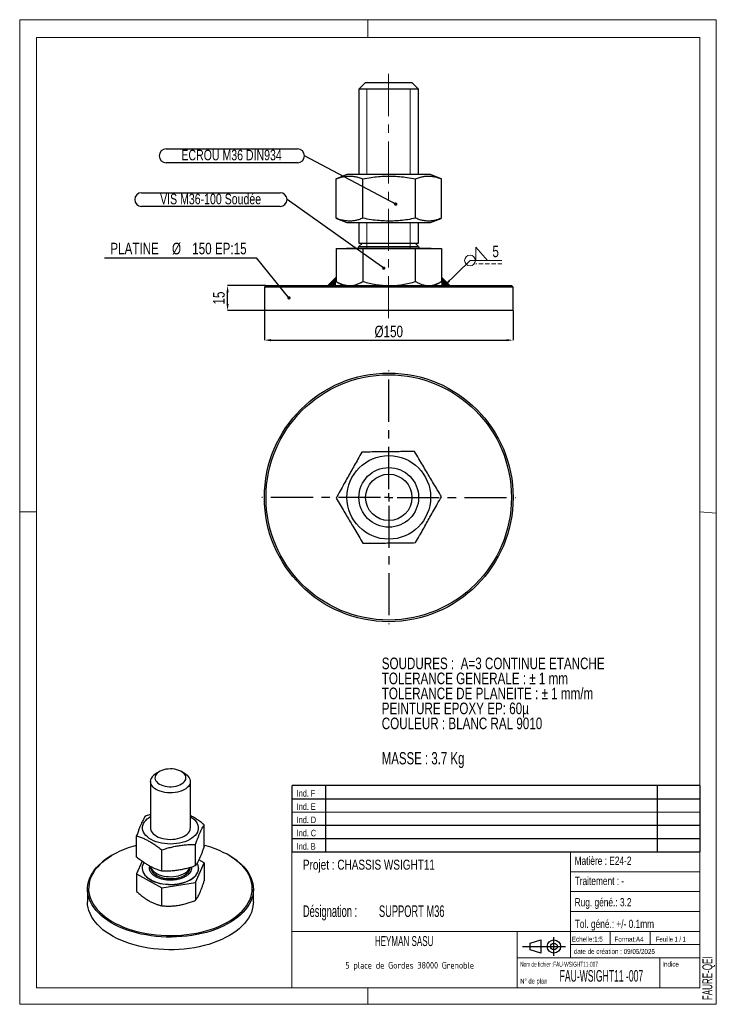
# Model space of a CAD drawing. Header units: millimetres. Extents: x 0 to 210, y 0 to 297.
import ezdxf

# ---------------------------------------------------------------- set-up
doc = ezdxf.new("R2010")
doc.units = ezdxf.units.MM
doc.header["$PDSIZE"] = -1
doc.linetypes.add('CENTERX2', pattern=[20.32, 12.7, -2.54, 2.54, -2.54])
doc.linetypes.add('HIDDEN', pattern=[1.905, 1.27, -0.635])
for name, color, linetype in [('COTES', 1, 'Continuous'), ('NOTES', 6, 'Continuous'), ('TRAIT-FINS', 9, 'Continuous'), ('TRAIT-MIXTES', 3, 'CENTERX2')]:
    doc.layers.add(name, color=color, linetype=linetype)
doc.layers.add('TRAIT-FORT', color=4, linetype='Continuous', lineweight=25)
doc.styles.add('SLDTEXTSTYLE0', font='TXT', dxfattribs={"width": 0.75})
doc.styles.add('SLDTEXTSTYLE1', font='TXT', dxfattribs={"width": 0.696429})
doc.styles.add('SLDTEXTSTYLE2', font='TXT', dxfattribs={"width": 0.605})
doc.styles.add('SLDTEXTSTYLE3', font='TXT', dxfattribs={"width": 0.692308})
doc.styles.add('SLDTEXTSTYLE4', font='TXT', dxfattribs={"width": 0.7})
doc.styles.add('SLDTEXTSTYLE5', font='TXT', dxfattribs={"width": 0.568363})
doc.styles.add('SLDTEXTSTYLE6', font='TXT', dxfattribs={"width": 0.55346})
doc.styles.add('SLDTEXTSTYLE7', font='TXT', dxfattribs={"width": 0.598219})
doc.styles.add('SLDTEXTSTYLE8', font='ISOCP3', dxfattribs={"width": 0.96})
doc.dimstyles.new('SLDDIMSTYLE0', dxfattribs={"dimtxt": 3.5, "dimasz": 2, "dimexe": 0, "dimexo": 0.0625, "dimgap": 0.875, "dimtad": 1, "dimlfac": 2, "dimrnd": 1e-09, "dimzin": 12, "dimdsep": 46, "dimtxsty": 'SLDTEXTSTYLE0', "dimsah": 1, "dimcen": 0.09, "dimadec": 0, "dimazin": 3, "dimtfac": 1, "dimtmove": 0, "dimatfit": 0, "dimfxl": 1, "dimfrac": 2, "dimtolj": 1, "dimtzin": 12, "dimarcsym": 0})
doc.dimstyles.new('SLDDIMSTYLE1', dxfattribs={"dimtxt": 3.5, "dimasz": 2, "dimexe": 0, "dimexo": 0.0625, "dimgap": 0.875, "dimtad": 1, "dimlfac": 2, "dimrnd": 1e-09, "dimzin": 12, "dimdsep": 46, "dimtxsty": 'SLDTEXTSTYLE0', "dimsah": 1, "dimcen": 0.09, "dimadec": 0, "dimazin": 3, "dimtfac": 1, "dimtofl": 0, "dimtmove": 0, "dimatfit": 3, "dimfxl": 1, "dimfrac": 2, "dimtolj": 1, "dimtzin": 12, "dimarcsym": 0})
doc.dimstyles.new('SLDDIMSTYLE2', dxfattribs={"dimtxt": 0.18, "dimasz": 1, "dimexe": 0, "dimexo": 0.0625, "dimgap": 0, "dimtad": 0, "dimtih": 1, "dimtoh": 1, "dimdec": 0, "dimrnd": 1e-09, "dimzin": 0, "dimdsep": 46, "dimtxsty": 'Standard', "dimblk1": 'DOT', "dimblk2": 'DOT', "dimsah": 1, "dimcen": 0.09, "dimadec": 0, "dimazin": 0, "dimtfac": 1, "dimtdec": 0, "dimtofl": 0, "dimtmove": 0, "dimatfit": 3, "dimldrblk": 'DOT', "dimfxl": 1, "dimfrac": 2, "dimtolj": 1, "dimtzin": 0, "dimarcsym": 0})
doc.dimstyles.new('SLDDIMSTYLE3', dxfattribs={"dimtxt": 0.18, "dimasz": 2, "dimexe": 0, "dimexo": 0.0625, "dimgap": 0, "dimtad": 0, "dimtih": 1, "dimtoh": 1, "dimdec": 0, "dimrnd": 1e-09, "dimzin": 0, "dimdsep": 46, "dimtxsty": 'Standard', "dimsah": 1, "dimcen": 0.09, "dimadec": 0, "dimazin": 0, "dimtfac": 2, "dimtdec": 0, "dimtofl": 0, "dimtmove": 0, "dimatfit": 3, "dimfxl": 1, "dimfrac": 2, "dimtolj": 1, "dimtzin": 0, "dimarcsym": 0})

# ---------------------------------------------------------------- blocks, each defined once
blk = doc.blocks.new('TAB MODIFS')
for p, q in [((123, 20), (0, 20)), ((0, 0), (0, 20)), ((10, 20), (10, 0)), ((110, 20), (110, 0)), ((123, 0), (123, 20)), ((0, 16), (123, 16)), ((0, 8), (123, 8)), ((0, 4), (123, 4)), ((0, 0), (123, 0))]:
    blk.add_line(p, q)
at = {"color": 7, "linetype": 'Continuous', "lineweight": 18}
blk.add_line((0, 12), (123, 12), dxfattribs=at)
at = {"color": 7}
for tag in ['AUTOATTR0', 'AUTOATTR1', 'AUTOATTR2', 'AUTOATTR3', 'AUTOATTR4', 'AUTOATTR5', 'AUTOATTR6', 'AUTOATTR7', 'AUTOATTR8', 'AUTOATTR9']:
    blk.add_attdef(tag, (0, 0), '', height=1, dxfattribs=at)
at = {"layer": 'NOTES', "color": 211, "char_height": 2, "attachment_point": 1, "style": 'SLDTEXTSTYLE0'}
for s, insert in [('Ind. F', (1.36, 18.66)), ('Ind. E', (1.36, 14.66)), ('Ind. D', (1.36, 10.66)), ('Ind. C', (1.36, 6.66)), ('Ind. B', (1.36, 2.66))]:
    blk.add_mtext(s, dxfattribs=dict(at, insert=insert))
blk = doc.blocks.new('Bloc2')
for p, q in [((2.32, 3.8), (5.55, 4.8)), ((2.32, 1.8), (2.32, 3.8)), ((5.55, 4.8), (5.55, 0.8)), ((9.48, 0), (9.48, 5.6)), ((0, 2.8), (12.98, 2.8)), ((5.55, 0.8), (2.32, 1.8))]:
    blk.add_line(p, q)
for radius in [2, 1]:
    blk.add_circle((9.48, 2.8), radius)
blk = doc.blocks.new('SW_NOTE_0')
at = {"layer": 'NOTES', "color": 0, "char_height": 3.5, "attachment_point": 1, "style": 'SLDTEXTSTYLE0'}
for s, insert in [('SOUDURES :  A=3 CONTINUE ETANCHE', (0, 4.51)), ('TOLERANCE GENERALE : ± 1 mm', (0, -0.01)), ('TOLERANCE DE PLANEITE : ± 1 mm/m', (0, -4.54)), ('PEINTURE EPOXY EP: 60µ', (0, -9.07)), ('COULEUR : BLANC RAL 9010', (0, -13.59))]:
    blk.add_mtext(s, dxfattribs=dict(at, insert=insert))
blk = doc.blocks.new('SW_NOTE_1')
at = {"layer": 'NOTES', "color": 0, "char_height": 3.5, "attachment_point": 1, "style": 'SLDTEXTSTYLE7'}
for s, insert in [('Désignation :', (0, 4.51)), ('SUPPORT M36', (22.92, 4.51))]:
    blk.add_mtext(s, dxfattribs=dict(at, insert=insert))
blk = doc.blocks.new('SW_NOTE_2')
at = {"layer": 'NOTES', "color": 0, "insert": (20.94, 2.58), "char_height": 2, "attachment_point": 2, "style": 'SLDTEXTSTYLE8'}
blk.add_mtext('5 place de Gordes 38000 Grenoble', dxfattribs=at)
blk = doc.blocks.new('_D')
at = {"layer": 'COTES', "color": 0, "lineweight": -2, "transparency": 16777216}
for p, q in [((74.18, 216.79), (62.66, 216.79)), ((62.66, 211.29), (62.66, 214.79)), ((73.68, 209.29), (62.66, 209.29))]:
    blk.add_line(p, q, dxfattribs=at)
at = {"layer": 'COTES', "color": 0, "transparency": 16777216}
for points in [[(62.32, 214.79), (62.99, 214.79), (62.66, 216.79)], [(62.32, 211.29), (62.99, 211.29), (62.66, 209.29)]]:
    blk.add_solid(points, dxfattribs=at)
at = {"layer": 'Defpoints', "color": 0, "transparency": 16777216}
for p in [(62.66, 216.79), (74.24, 216.79), (73.74, 209.29)]:
    blk.add_point(p, dxfattribs=at)
at = {"layer": 'COTES', "color": 0, "transparency": 16777216, "insert": (58.28, 213.04), "char_height": 3.5, "attachment_point": 2, "rotation": 90, "style": 'SLDTEXTSTYLE0'}
blk.add_mtext('\\A1;15', dxfattribs=at)
blk = doc.blocks.new('_D_1')
at = {"layer": 'COTES', "color": 0, "lineweight": -2, "transparency": 16777216}
for p, q in [((73.74, 209.23), (73.74, 200.33)), ((148.74, 209.23), (148.74, 200.33)), ((75.74, 200.33), (146.74, 200.33))]:
    blk.add_line(p, q, dxfattribs=at)
at = {"layer": 'COTES', "color": 0, "transparency": 16777216}
for points in [[(75.74, 200.66), (75.74, 200), (73.74, 200.33)], [(146.74, 200.66), (146.74, 200), (148.74, 200.33)]]:
    blk.add_solid(points, dxfattribs=at)
at = {"layer": 'Defpoints', "color": 0, "transparency": 16777216}
for p in [(73.74, 209.29), (148.74, 209.29), (148.74, 200.33)]:
    blk.add_point(p, dxfattribs=at)
at = {"layer": 'COTES', "color": 0, "transparency": 16777216, "insert": (111.24, 204.7), "char_height": 3.5, "attachment_point": 2, "style": 'SLDTEXTSTYLE0'}
blk.add_mtext('\\A1;%%c150', dxfattribs=at)
blk = doc.blocks.new('SW_NOTE_3')
at = {"layer": 'NOTES', "color": 0}
blk.add_line((-45.84, 0), (0, 0), dxfattribs=at)
at = {"layer": 'NOTES', "color": 0, "char_height": 3.5, "attachment_point": 2, "style": 'SLDTEXTSTYLE0'}
for s, insert in [('PLATINE', (-36.73, 4.56)), ('%%c', (-24.09, 4.56)), ('150 EP:15', (-11.16, 4.56))]:
    blk.add_mtext(s, dxfattribs=dict(at, insert=insert))
blk = doc.blocks.new('_Dot')
at = {"color": 0, "linetype": 'ByBlock', "lineweight": -2}
blk.add_line((-0.5, 0), (-1, 0), dxfattribs=at)
at = {"color": 0, "linetype": 'ByBlock', "const_width": 0.5}
blk.add_lwpolyline([(-0.25, 0, 1), (0.25, 0, 1)], format="xyb", close=True, dxfattribs=at)
blk = doc.blocks.new('SW_NOTE_4')
at = {"layer": 'NOTES', "color": 0}
for p, q in [((-41.7, 2.08), (-2.08, 2.08)), ((-2.08, -2.08), (-41.7, -2.08))]:
    blk.add_line(p, q, dxfattribs=at)
for centre, start, end in [((-41.7, 0), 90, 270), ((-2.08, 0), 270, 90)]:
    blk.add_arc(centre, 2.08, start, end, dxfattribs=at)
at = {"layer": 'NOTES', "color": 0, "insert": (-21.99, 1.82), "char_height": 3.175, "attachment_point": 2, "style": 'SLDTEXTSTYLE0'}
blk.add_mtext('ECROU M36 DIN934', dxfattribs=at)
blk = doc.blocks.new('SW_NOTE_5')
at = {"layer": 'NOTES', "color": 0}
for p, q in [((-43.84, 2.08), (-2.08, 2.08)), ((-2.08, -2.08), (-43.84, -2.08))]:
    blk.add_line(p, q, dxfattribs=at)
for centre, start, end in [((-43.84, 0), 90, 270), ((-2.08, 0), 270, 90)]:
    blk.add_arc(centre, 2.08, start, end, dxfattribs=at)
at = {"layer": 'NOTES', "color": 0, "insert": (-23.03, 1.77), "char_height": 3.175, "attachment_point": 2, "style": 'SLDTEXTSTYLE0'}
blk.add_mtext('VIS M36-100 Soudée', dxfattribs=at)
blk = doc.blocks.new('SW_SYMBOL_WELD_FILL')
at = {"color": 0, "linetype": 'Continuous', "lineweight": 18}
for p, q in [((100, 0), (100, 900)), ((100, 900), (900, 0)), ((100, 0), (900, 0))]:
    blk.add_line(p, q, dxfattribs=at)
blk = doc.blocks.new('SW_WELDSYMBOL_0')
at = {"color": 0, "linetype": 'Continuous', "lineweight": 18}
blk.add_line((9.64, 0), (0, 0), dxfattribs=at)
at = {"color": 0, "linetype": 'HIDDEN', "lineweight": 18}
blk.add_line((9.64, -1), (1.8, -1), dxfattribs=at)
at = {"color": 0, "linetype": 'Continuous', "lineweight": 18}
blk.add_circle((0, 0), 1.62, dxfattribs=at)
at = {"color": 0, "linetype": 'Continuous', "lineweight": 18, "xscale": 0.004470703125, "yscale": 0.004470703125, "zscale": 0.004470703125}
blk.add_blockref('SW_SYMBOL_WELD_FILL', (1.27, 0), dxfattribs=at)
at = {"color": 0, "linetype": 'Continuous', "lineweight": 18, "insert": (6.74, 4.51), "char_height": 3.5, "attachment_point": 1, "style": 'SLDTEXTSTYLE0'}
blk.add_mtext('5', dxfattribs=at)
blk = doc.blocks.new('SW_CENTERMARKSYMBOL_0')
at = {"layer": 'TRAIT-MIXTES', "color": 0}
for p, q in [((0, 2.5), (0, 38.25)), ((-2.5, 0), (-38.25, 0)), ((0, 0), (-1.25, 0)), ((0, 0), (0, 1.25)), ((0, 0), (0, -1.25)), ((0, 0), (1.25, 0)), ((2.5, 0), (38.25, 0)), ((0, -2.5), (0, -38.25))]:
    blk.add_line(p, q, dxfattribs=at)

msp = doc.modelspace()

# ---------------------------------------------------------------- hatches: boundary and pattern name
at = {"lineweight": 18}
for points in [[(95.364, 219.2888), (95.364, 218.0169), (95.364, 216.7888), (92.864, 216.7888)], [(127.116, 219.2888), (127.116, 218.0169), (127.116, 216.7888), (129.616, 216.7888)]]:
    msp.add_hatch(color=256, dxfattribs=at).paths.add_polyline_path(points, flags=0)

# ---------------------------------------------------------------- linework, layer by layer
for p, q in [((-0.0171, 297), (209.9829, 297)), ((-0.0171, 297), (-0.0171, 0)), ((104.9829, 297), (104.9829, 291.6268)), ((209.9829, 297), (209.9829, 0)), ((5, 291.6268), (205, 291.6268)), ((5, 291.6268), (5, 148.5091)), ((205, 291.6268), (204.9999, 5.0001)), ((95.364, 219.2888), (92.864, 216.7888)), ((127.116, 219.2888), (129.616, 216.7888)), ((-0.0171, 148.5091), (5, 148.5091)), ((5, 148.5091), (5, 5.0001)), ((205, 148.5184), (209.9829, 148.1054)), ((5, 67.6922), (5, 5.0001)), ((81.9999, 46.0001), (81.9999, 5.0001)), ((204.9999, 46.0001), (81.9999, 46.0001)), ((165.9999, 46.0001), (165.9999, 14.0001)), ((204.9999, 46.0001), (204.9999, 5.0001)), ((165.9999, 40.0001), (204.9999, 40.0001)), ((165.9999, 34.0001), (204.9999, 34.0001)), ((165.9999, 28.0001), (204.9999, 28.0001)), ((81.9999, 22.0001), (204.9999, 22.0001)), ((149.9999, 22.0001), (149.9999, 5.0001)), ((177.9999, 22.0001), (177.9999, 18.0001)), ((189.9999, 22.0001), (189.9999, 18.0001)), ((165.9999, 18.0001), (204.9999, 18.0001)), ((149.9999, 14.0001), (204.9999, 14.0001)), ((192.9999, 14.0001), (192.9999, 5.0001)), ((5, 5.0001), (204.9999, 5.0001)), ((81.9999, 5.0001), (204.9999, 5.0001)), ((104.9829, 0), (104.9829, 5.0001)), ((-0.0171, 0), (209.9829, 0))]:
    msp.add_line(p, q, dxfattribs=at)
at = {"layer": 'TRAIT-FINS', "lineweight": 18}
for p, q in [((102.24, 276.0388), (117.7221, 276.0388)), ((104.6165, 276.0388), (104.6165, 250.5012)), ((117.7221, 276.0388), (117.7221, 250.5012)), ((104.6165, 235.7888), (104.6165, 227.8992)), ((117.7221, 235.7888), (117.7221, 227.8888))]:
    msp.add_line(p, q, dxfattribs=at)
at = {"layer": 'TRAIT-FORT', "lineweight": 25}
for p, q in [((104.24, 278.0388), (102.24, 276.0388)), ((104.24, 278.0388), (105.2206, 278.0388)), ((105.2206, 278.0388), (118.24, 278.0388)), ((120.24, 276.0388), (118.24, 278.0388)), ((102.24, 276.0388), (102.24, 250.2888)), ((103.5008, 276.0388), (102.24, 276.0388)), ((120.24, 276.0388), (103.5008, 276.0388)), ((120.24, 250.2888), (120.24, 276.0388)), ((98.6255, 250.2888), (95.4719, 249.0147)), ((105.0654, 250.2888), (98.6255, 250.2888)), ((123.8545, 250.2888), (105.0654, 250.2888)), ((127.0081, 249.0147), (123.8545, 250.2888)), ((95.4797, 249.0122), (95.364, 248.9706)), ((95.364, 237.107), (95.364, 248.9706)), ((103.4684, 237.107), (103.4684, 248.9706)), ((119.3444, 237.107), (119.3444, 248.9706)), ((127.116, 237.107), (127.116, 248.9706)), ((95.364, 237.107), (95.4797, 237.0652)), ((95.4719, 237.063), (98.6255, 235.7888)), ((98.6255, 235.7888), (105.0654, 235.7888)), ((102.24, 235.7888), (102.24, 229.6213)), ((105.0654, 235.7888), (123.8545, 235.7888)), ((120.24, 229.6213), (120.24, 235.7888)), ((123.8545, 235.7888), (127.0081, 237.063)), ((103.3225, 229.6213), (102.24, 228.5388)), ((102.24, 229.6213), (120.24, 229.6213)), ((120.24, 228.5388), (119.1575, 229.6213)), ((95.364, 227.9388), (95.364, 218.0169)), ((95.364, 227.9388), (103.4684, 227.9388)), ((98.4625, 228.0388), (98.4625, 227.9388)), ((98.4625, 228.0388), (124.0175, 228.0388)), ((102.24, 228.5388), (120.24, 228.5388)), ((103.4684, 227.9388), (119.3444, 227.9388)), ((103.4684, 227.9388), (103.4684, 218.0169)), ((119.3444, 218.0169), (119.3444, 227.9388)), ((119.3444, 227.9388), (127.116, 227.9388)), ((124.0175, 227.9388), (124.0175, 228.0388)), ((127.116, 227.9388), (127.116, 218.0169)), ((95.4718, 217.9596), (95.364, 218.0169)), ((95.4694, 217.9554), (97.49, 216.7888)), ((124.99, 216.7888), (127.0106, 217.9554)), ((74.24, 216.7888), (73.74, 216.2888)), ((73.74, 216.2888), (73.74, 209.2888)), ((148.74, 216.2888), (73.74, 216.2888)), ((74.24, 216.7888), (148.24, 216.7888)), ((148.74, 216.2888), (148.24, 216.7888)), ((148.74, 209.2888), (148.74, 216.2888)), ((145.3161, 209.2888), (73.74, 209.2888)), ((148.74, 209.2888), (145.3161, 209.2888)), ((42.1257, 70.2197), (41.1827, 69.6751)), ((49.6694, 69.6751), (48.7264, 70.2197)), ((39.4261, 67.2263), (39.4261, 53.209)), ((51.4261, 53.209), (51.4261, 67.2263)), ((39.4261, 57.2498), (37.8515, 56.7596)), ((55.6163, 47.6862), (55.6163, 54.1443)), ((35.2359, 44.3806), (35.2359, 50.8387)), ((53.0007, 41.7652), (53.0007, 48.2233)), ((27.9813, 45.0404), (27.7455, 44.9042)), ((42.8105, 40.1124), (42.8105, 46.5705)), ((63.1066, 44.9042), (62.8709, 45.0404)), ((36.8938, 43.1428), (35.2359, 39.3898)), ((53.0007, 36.7745), (55.6163, 42.6954)), ((55.6163, 42.6954), (54.0035, 43.6041)), ((55.6163, 42.6954), (55.6163, 37.2943)), ((35.2359, 39.3898), (42.8105, 35.1216)), ((35.2359, 39.3898), (35.2359, 33.9887)), ((36.9077, 41.097), (36.9077, 41.0426)), ((51.24, 41.1025), (51.2918, 41.2299)), ((53.9444, 41.0426), (53.9444, 41.097)), ((42.8105, 35.1216), (53.0007, 36.7745)), ((53.0007, 36.7745), (53.0007, 31.3734)), ((20.4261, 34.7008), (20.4261, 30.8903)), ((42.8105, 29.7205), (42.8105, 35.1216)), ((70.4261, 30.8903), (70.4261, 34.7008))]:
    msp.add_line(p, q, dxfattribs=at)
at = {"layer": 'TRAIT-FORT', "lineweight": 25, "flags": 128}
for points in [[(49.6694, 69.6751), (49.9684, 69.4894), (50.4324, 69.1355), (50.8142, 68.7502), (51.1075, 68.34), (51.3075, 67.9114), (51.411, 67.4716), (51.4162, 67.0278), (51.323, 66.5872), (51.1331, 66.1571), (50.8494, 65.7446), (50.4766, 65.3564), (50.0209, 64.9989), (49.4898, 64.678), (48.892, 64.3989), (48.2372, 64.1663), (47.5363, 63.9839), (46.8007, 63.8547), (46.0426, 63.7809), (45.2743, 63.7637), (44.5085, 63.8033), (43.7578, 63.8992), (43.0345, 64.0496), (42.3505, 64.2523), (41.7169, 64.5037), (41.1443, 64.7999), (40.642, 65.1359), (40.2182, 65.5062), (39.8799, 65.9048), (39.6327, 66.3251), (39.4807, 66.7602), (39.4262, 67.2029), (39.4703, 67.646), (39.6122, 68.0822), (39.6122, 68.0822)], [(40.9041, 68.9808), (40.7844, 68.5936), (40.7636, 68.2005), (40.8422, 67.8098), (41.0185, 67.4299), (41.2887, 67.0688), (41.6471, 66.7344), (42.0861, 66.4336), (42.5962, 66.1729), (43.1666, 65.9578), (43.7852, 65.7931), (44.4388, 65.682), (45.1134, 65.6271), (45.7947, 65.6295), (46.4681, 65.6891), (47.1193, 65.8046), (47.7345, 65.9737), (48.3004, 66.1927), (48.805, 66.4569), (49.2377, 66.7607), (49.5891, 67.0977), (49.8518, 67.4606), (50.0201, 67.8417), (50.0906, 68.2328), (50.0616, 68.6258), (49.9338, 69.0121), (49.71, 69.3836), (49.3948, 69.7323), (48.9951, 70.0508), (48.5193, 70.3322), (47.9775, 70.5707), (47.3814, 70.7612), (46.7436, 70.8995), (46.0778, 70.9827), (45.398, 71.009), (44.7188, 70.9779), (44.0548, 70.8901), (43.4199, 70.7474), (42.8278, 70.5529), (42.2911, 70.3106), (41.8212, 70.0258), (41.4281, 69.7046), (41.1202, 69.3538), (40.9041, 68.9808)], [(37.3299, 51.8959), (37.1314, 52.4089), (37.0302, 52.9313), (37.0274, 53.457), (37.123, 53.9797), (37.3161, 54.4934), (37.6041, 54.9921), (37.9839, 55.4699), (38.451, 55.9211), (38.9998, 56.3406), (39.4261, 56.6108)], [(51.4261, 56.6108), (51.8188, 56.3633), (52.3721, 55.9458), (52.844, 55.4962), (53.2289, 55.0198), (53.5223, 54.5222), (53.7207, 54.0092), (53.822, 53.4868), (53.8248, 52.9611), (53.7291, 52.4383), (53.5361, 51.9246), (53.248, 51.426), (52.8682, 50.9482), (52.4012, 50.4969), (51.8523, 50.0775), (51.2282, 49.6948), (50.536, 49.3532), (49.7839, 49.0569), (48.9807, 48.8092), (48.1358, 48.6132), (47.2592, 48.471), (46.361, 48.3843), (45.4519, 48.3543), (44.5425, 48.3811), (43.6435, 48.4645), (42.7654, 48.6036), (41.9184, 48.7967), (41.1126, 49.0415), (40.3574, 49.3351), (39.6616, 49.6742), (39.0333, 50.0547), (38.48, 50.4722), (38.0082, 50.9218), (37.6233, 51.3982), (37.3299, 51.8959), (37.3299, 51.8959)], [(39.6497, 52.2721), (39.9047, 51.8534), (40.2503, 51.4569), (40.6809, 51.0892), (41.1895, 50.7563), (41.7675, 50.4637), (42.4057, 50.2162), (43.0935, 50.0178), (43.8195, 49.8718), (44.5719, 49.7806), (45.3384, 49.7457), (46.1063, 49.7676), (46.863, 49.8461), (47.5962, 49.9798), (48.2937, 50.1665), (48.9441, 50.4032), (49.5368, 50.6859), (50.0619, 51.0101), (50.5109, 51.3704), (50.8765, 51.7608), (51.1525, 52.1751), (51.3345, 52.6063), (51.4195, 53.0474), (51.4261, 53.209)], [(35.2359, 47.9408), (34.0536, 47.609), (32.7148, 47.1764), (31.4252, 46.6966), (30.1897, 46.1714), (29.0132, 45.6029), (27.9002, 44.9933), (26.855, 44.3449), (25.8816, 43.6603), (24.9839, 42.942), (24.1652, 42.193), (23.4288, 41.4159), (22.7775, 40.614), (22.2138, 39.7902), (21.7399, 38.9478), (21.3576, 38.0901), (21.0685, 37.2202), (20.8736, 36.3417), (20.7737, 35.4579), (20.7692, 34.5721), (20.86, 33.688), (21.0459, 32.8088), (21.3262, 31.938), (21.6996, 31.0789), (22.1649, 30.2349), (22.7201, 29.4093), (23.3632, 28.6051), (24.0917, 27.8256), (24.9027, 27.0737), (25.7931, 26.3524), (26.7594, 25.6645), (27.798, 25.0125), (28.9047, 24.3991), (30.0754, 23.8267), (31.3055, 23.2973), (32.5902, 22.8131), (33.9245, 22.3759), (35.3034, 21.9875), (36.7214, 21.6493), (38.1731, 21.3627), (39.6529, 21.1287), (41.155, 20.9483), (42.6736, 20.8221), (44.2028, 20.7507), (45.7368, 20.7343), (47.2696, 20.773), (48.7953, 20.8667), (50.3079, 21.0149), (51.8017, 21.2171), (53.2707, 21.4725), (54.7095, 21.7802), (56.1123, 22.1389), (57.4737, 22.5472), (58.7886, 23.0036), (60.0518, 23.5064), (61.2583, 24.0535), (62.4037, 24.6428), (63.4833, 25.2721), (64.4931, 25.9389), (65.4291, 26.6407), (66.2877, 27.3747), (67.0656, 28.1382), (67.7598, 28.928), (68.3676, 29.7413), (68.8867, 30.5748), (69.3149, 31.4253), (69.6508, 32.2895), (69.8929, 33.1641), (70.0404, 34.0457), (70.0926, 34.9309), (70.0494, 35.8163), (69.911, 36.6984), (69.6778, 37.5738), (69.3508, 38.4391), (68.9313, 39.2911), (68.4208, 40.1263), (67.8213, 40.9416), (67.1352, 41.7338), (66.3651, 42.4999), (65.514, 43.2368), (64.5852, 43.9418), (63.5823, 44.6121), (62.5091, 45.245), (61.3698, 45.8383), (60.1688, 46.3895), (58.9108, 46.8965), (57.6007, 47.3574), (56.2434, 47.7704), (55.6163, 47.9408)], [(63.1066, 44.9042), (63.8276, 44.4702), (64.8441, 43.7908), (65.7855, 43.0763), (66.6481, 42.3294), (67.4286, 41.553), (68.1239, 40.7501), (68.7315, 39.9238), (69.2489, 39.0773), (69.6741, 38.2138), (70.0056, 37.3367), (70.2419, 36.4495), (70.3822, 35.5555), (70.426, 34.6582), (70.373, 33.761), (70.2236, 32.8675), (69.9781, 31.981), (69.6378, 31.1051), (69.2037, 30.2431), (68.6776, 29.3984), (68.0616, 28.5742), (67.3581, 27.7736), (66.5696, 26.9999), (65.6994, 26.2559), (64.7507, 25.5447), (63.7273, 24.8688), (62.6331, 24.231), (61.4723, 23.6337), (60.2494, 23.0792), (58.9692, 22.5697), (57.6365, 22.1071), (56.2567, 21.6932), (54.8349, 21.3297), (53.3767, 21.0179), (51.8878, 20.759), (50.3739, 20.5541), (48.8408, 20.4039), (47.2945, 20.309), (45.741, 20.2697), (44.1863, 20.2863), (42.6364, 20.3587), (41.0972, 20.4866), (39.5748, 20.6694), (38.0751, 20.9066), (36.6038, 21.1971), (35.1666, 21.5399), (33.7691, 21.9335), (32.4167, 22.3766), (31.1147, 22.8673), (29.868, 23.4038), (28.6815, 23.9841), (27.5597, 24.6058), (26.5071, 25.2665), (25.5277, 25.9638), (24.6253, 26.6948), (23.8034, 27.4568), (23.0651, 28.2469), (22.4133, 29.0619), (21.8505, 29.8987), (21.379, 30.7541), (21.0005, 31.6248), (20.7165, 32.5074), (20.5281, 33.3985), (20.436, 34.2946), (20.4406, 35.1922), (20.5418, 36.088), (20.7394, 36.9784), (21.0324, 37.86), (21.4198, 38.7294), (21.9001, 39.5832), (22.4714, 40.4181), (23.1315, 41.2308), (23.8779, 42.0184), (24.7076, 42.7776), (25.6175, 43.5055), (26.604, 44.1994), (27.6634, 44.8566), (27.7455, 44.9042)], [(37.41, 42.7606), (37.2956, 42.5641), (37.0716, 42.0569), (36.9422, 41.5388), (36.9089, 41.0157), (36.9721, 40.4935), (37.1311, 39.9782), (37.3841, 39.4755), (37.7283, 38.9912), (38.1596, 38.5308), (38.6733, 38.0995), (39.2634, 37.7021), (39.9235, 37.3432), (40.6458, 37.0268), (41.4223, 36.7565), (42.2442, 36.5354), (43.1021, 36.366), (43.9864, 36.2502), (44.887, 36.1893), (45.7936, 36.1841), (46.6962, 36.2344), (47.5843, 36.3399), (48.448, 36.4993), (49.2774, 36.7108), (50.0632, 36.972), (50.7965, 37.2799), (51.4689, 37.631), (52.0728, 38.0215), (52.6014, 38.4467), (53.0488, 38.9021), (53.4097, 39.3822), (53.6802, 39.8818), (53.6802, 39.8818)], [(36.9077, 41.0426), (36.9089, 40.9612), (36.9721, 40.4391), (37.1311, 39.9237), (37.3841, 39.4211), (37.7283, 38.9368), (38.1596, 38.4764), (38.6733, 38.045), (39.2634, 37.6477), (39.9235, 37.2887), (40.6458, 36.9724), (41.4223, 36.7021), (42.2442, 36.481), (43.1021, 36.3116), (43.9864, 36.1958), (44.887, 36.1349), (45.7936, 36.1296), (46.6962, 36.18), (47.5843, 36.2855), (48.448, 36.4449), (49.2774, 36.6564), (50.0632, 36.9175), (50.7965, 37.2254), (51.4689, 37.5766), (52.0728, 37.967), (52.6014, 38.3923), (53.0488, 38.8476), (53.4097, 39.3278), (53.6802, 39.8274)], [(39.4349, 41.557), (39.428, 41.4568), (39.4578, 41.0133), (39.5857, 40.5756), (39.8094, 40.151), (40.1254, 39.7464), (40.5284, 39.3684), (41.0118, 39.0233), (41.5677, 38.7166), (42.1869, 38.4536), (42.8594, 38.2384), (43.574, 38.0746), (44.319, 37.965), (45.0821, 37.9112), (45.851, 37.9142), (46.6128, 37.9739), (47.3552, 38.0894), (48.0659, 38.2587), (48.7332, 38.4791), (49.3462, 38.747), (49.8949, 39.0579), (50.3702, 39.4068), (50.7643, 39.7879), (51.0708, 40.195), (51.2845, 40.6213), (51.4021, 41.0599), (51.4231, 41.2594)], [(39.4724, 41.5289), (39.5446, 41.2734), (39.7447, 40.8448), (40.038, 40.4345), (40.4198, 40.0493), (40.8838, 39.6954), (41.4224, 39.3787), (42.0267, 39.1043), (42.6869, 38.8768), (43.392, 38.6999), (44.1305, 38.5764), (44.8903, 38.5086), (45.6589, 38.4973), (46.4237, 38.543), (47.1721, 38.6446), (47.8918, 38.8007), (48.571, 39.0087), (49.1986, 39.2651), (49.7643, 39.5657), (50.2587, 39.9056), (50.6738, 40.2792), (51.0027, 40.6804), (51.24, 41.1025)], [(54.11, 17.3567), (52.6358, 17.0712), (51.1336, 16.8392), (49.6094, 16.6616), (48.069, 16.5389), (46.5183, 16.4718), (44.9634, 16.4605), (43.4104, 16.5051), (41.8651, 16.6052), (40.3336, 16.7607), (38.8218, 16.9708), (37.3355, 17.2347), (35.8806, 17.5515), (34.4626, 17.9199), (33.0869, 18.3385), (31.7591, 18.8056), (30.4841, 19.3195), (29.2669, 19.8781), (28.1122, 20.4794), (27.0245, 21.1209), (26.0081, 21.8002), (25.0667, 22.5147), (24.2041, 23.2616), (23.4236, 24.038), (22.7282, 24.8409), (22.1206, 25.6673), (21.6033, 26.5138), (21.178, 27.3772), (20.8466, 28.2543), (20.6103, 29.1416), (20.47, 30.0356), (20.4261, 30.8903)], [(70.4261, 30.8903), (70.4116, 30.3988), (70.3103, 29.503), (70.1128, 28.6126), (69.8198, 27.731), (69.4323, 26.8617), (68.9521, 26.0079), (68.3807, 25.173), (67.7206, 24.3602), (66.9743, 23.5727), (66.1445, 22.8135), (65.2347, 22.0855), (64.2481, 21.3916), (63.1888, 20.7345), (62.0607, 20.1166), (60.8683, 19.5405), (59.6161, 19.0082), (58.3091, 18.5219), (56.9522, 18.0835), (55.5507, 17.6946), (54.11, 17.3567)]]:
    msp.add_lwpolyline(points, dxfattribs=at)
at = {"layer": 'TRAIT-FORT', "lineweight": 25}
for radius in [37.5, 37, 12.6145, 9, 7]:
    msp.add_circle((111.24, 152.9085), radius, dxfattribs=at)
for centre, radius, start, end in [((101.74, 228.5388), 0.5, 270, 360), ((120.74, 228.5388), 0.5, 180, 270), ((42.9856, 66.3268), 3.8029, 118.299315, 152.508826), ((41.5327, 53.2168), 2.1067, 180.211232, 206.642185), ((50.9342, 41.1), 3.0041, 336.077772, 30.166221), ((50.9708, 41.0527), 2.9736, 335.66548, 359.804258)]:
    msp.add_arc(centre, radius, start, end, dxfattribs=at)
for points, knots in [([(95.364, 248.9706), (95.7764, 249.1232), (96.5632, 249.4143), (97.7153, 249.6895), (98.8053, 249.8305), (99.8915, 249.8399), (101.0134, 249.7103), (102.2162, 249.4325), (103.0375, 249.1296), (103.4684, 248.9706)], [0, 0, 0, 0, 0.15416422, 0.29416552, 0.42615382, 0.55534, 0.69300932, 0.83890348, 1, 1, 1, 1]), ([(103.4684, 248.9706), (104.2762, 249.1232), (105.8176, 249.4143), (108.0744, 249.6895), (110.2096, 249.8305), (112.3374, 249.8399), (114.5352, 249.7103), (116.8914, 249.4325), (118.5002, 249.1296), (119.3444, 248.9706)], [0, 0, 0, 0, 0.15416418, 0.29416549, 0.42615378, 0.55533999, 0.69300928, 0.83890347, 1, 1, 1, 1]), ([(119.3444, 248.9706), (119.7398, 249.1232), (120.4943, 249.4143), (121.5991, 249.6895), (122.6443, 249.8305), (123.6859, 249.8399), (124.7618, 249.7103), (125.9152, 249.4325), (126.7027, 249.1296), (127.116, 248.9706)], [0, 0, 0, 0, 0.15416416, 0.29416545, 0.42615374, 0.55534, 0.69300927, 0.83890347, 1, 1, 1, 1]), ([(103.4684, 237.107), (103.0561, 236.9544), (102.2692, 236.6633), (101.1172, 236.3882), (100.0272, 236.2471), (98.941, 236.2378), (97.819, 236.3673), (96.6163, 236.6452), (95.795, 236.9481), (95.364, 237.107)], [0, 0, 0, 0, 0.15416443, 0.29416548, 0.42615386, 0.55534, 0.69300916, 0.83890351, 1, 1, 1, 1]), ([(119.3444, 237.107), (118.5366, 236.9544), (116.9952, 236.6633), (114.7384, 236.3882), (112.6032, 236.2471), (110.4755, 236.2378), (108.2776, 236.3673), (105.9214, 236.6452), (104.3127, 236.9481), (103.4684, 237.107)], [0, 0, 0, 0, 0.15416446, 0.29416549, 0.42615386, 0.55534003, 0.69300916, 0.83890353, 1, 1, 1, 1]), ([(127.116, 237.107), (126.7205, 236.9544), (125.966, 236.6633), (124.8612, 236.3882), (123.816, 236.2471), (122.7745, 236.2378), (121.6986, 236.3673), (120.5452, 236.6452), (119.7577, 236.9481), (119.3444, 237.107)], [0, 0, 0, 0, 0.15416447, 0.29416551, 0.42615388, 0.55534004, 0.69300917, 0.83890355, 1, 1, 1, 1]), ([(95.364, 218.0169), (95.6911, 217.8414), (96.3464, 217.4897), (97.3521, 217.1037), (98.3769, 216.8393), (99.069, 216.8057), (99.4162, 216.7888)], [0, 0, 0, 0, 0.24726854, 0.49536275, 0.74687399, 1, 1, 1, 1]), ([(99.4162, 216.7888), (99.7543, 216.8048), (100.4327, 216.8369), (101.4497, 217.0938), (102.4648, 217.4789), (103.1334, 217.8374), (103.4684, 218.0169)], [0, 0, 0, 0, 0.24649101, 0.49459348, 0.74679294, 1, 1, 1, 1]), ([(103.4684, 218.0169), (104.1092, 217.8414), (105.3928, 217.4897), (107.3629, 217.1037), (109.3704, 216.8393), (110.7263, 216.8057), (111.4064, 216.7888)], [0, 0, 0, 0, 0.24726856, 0.49536275, 0.74687397, 1, 1, 1, 1]), ([(111.4064, 216.7888), (112.0687, 216.8048), (113.3976, 216.8369), (115.3899, 217.0938), (117.3784, 217.4789), (118.6882, 217.8374), (119.3444, 218.0169)], [0, 0, 0, 0, 0.2464911, 0.49459348, 0.74679308, 1, 1, 1, 1]), ([(119.3444, 218.0169), (119.6581, 217.8414), (120.2864, 217.4897), (121.2508, 217.1037), (122.2335, 216.8393), (122.8973, 216.8057), (123.2302, 216.7888)], [0, 0, 0, 0, 0.24726851, 0.49536282, 0.74687401, 1, 1, 1, 1]), ([(123.2302, 216.7888), (123.5544, 216.8048), (124.2049, 216.8369), (125.1802, 217.0938), (126.1536, 217.4789), (126.7947, 217.8374), (127.116, 218.0169)], [0, 0, 0, 0, 0.24649109, 0.49459343, 0.74679305, 1, 1, 1, 1]), ([(103.1356, 166.5614), (102.7402, 165.8569), (101.9857, 164.5128), (100.8809, 162.5446), (99.8357, 160.6826), (98.7941, 158.827), (97.7182, 156.9103), (96.5648, 154.8555), (95.7773, 153.4526), (95.364, 152.7163)], [0, 0, 0, 0, 0.15416418, 0.29416547, 0.42615376, 0.55533999, 0.69300927, 0.83890347, 1, 1, 1, 1]), ([(119.0116, 166.7536), (118.2038, 166.7438), (116.6624, 166.7251), (114.4056, 166.6978), (112.2704, 166.672), (110.1426, 166.6462), (107.9448, 166.6196), (105.5886, 166.5911), (103.9798, 166.5716), (103.1356, 166.5614)], [0, 0, 0, 0, 0.15416421, 0.29416551, 0.42615379, 0.55534, 0.69300929, 0.83890348, 1, 1, 1, 1]), ([(127.116, 153.1006), (126.7036, 153.7953), (125.9168, 155.1209), (124.7647, 157.0617), (123.6747, 158.8979), (122.5885, 160.7277), (121.4666, 162.6178), (120.2638, 164.644), (119.4425, 166.0275), (119.0116, 166.7536)], [0, 0, 0, 0, 0.15416422, 0.29416551, 0.4261538, 0.55534002, 0.69300931, 0.83890349, 1, 1, 1, 1]), ([(95.364, 152.7163), (95.7764, 152.0217), (96.5632, 150.6961), (97.7153, 148.7553), (98.8053, 146.9191), (99.8915, 145.0893), (101.0134, 143.1992), (102.2162, 141.1729), (103.0375, 139.7894), (103.4684, 139.0634)], [0, 0, 0, 0, 0.15416422, 0.29416552, 0.42615382, 0.55534, 0.69300932, 0.83890348, 1, 1, 1, 1]), ([(119.3444, 139.2556), (119.7398, 139.96), (120.4943, 141.3042), (121.5991, 143.2724), (122.6443, 145.1344), (123.6859, 146.99), (124.7618, 148.9067), (125.9152, 150.9614), (126.7027, 152.3644), (127.116, 153.1006)], [0, 0, 0, 0, 0.15416416, 0.29416545, 0.42615374, 0.55534, 0.69300927, 0.83890347, 1, 1, 1, 1]), ([(103.4684, 139.0634), (104.2762, 139.0732), (105.8176, 139.0919), (108.0744, 139.1192), (110.2096, 139.145), (112.3374, 139.1708), (114.5352, 139.1974), (116.8914, 139.2259), (118.5002, 139.2454), (119.3444, 139.2556)], [0, 0, 0, 0, 0.15416418, 0.29416549, 0.42615378, 0.55533999, 0.69300928, 0.83890347, 1, 1, 1, 1]), ([(37.8515, 56.7596), (37.7184, 56.5414), (37.4645, 56.125), (37.0926, 55.4331), (36.7409, 54.7135), (36.3903, 53.9251), (36.0282, 53.0348), (35.64, 52.0049), (35.375, 51.24), (35.2359, 50.8387)], [0, 0, 0, 0, 0.15416422, 0.29416552, 0.42615382, 0.55534, 0.69300932, 0.83890348, 1, 1, 1, 1]), ([(55.6163, 54.1443), (55.2308, 54.4446), (54.4954, 55.0176), (53.4187, 55.7729), (52.4064, 56.4239), (51.7483, 56.7884), (51.4261, 56.9668)], [0, 0, 0, 0, 0.2788796, 0.53213882, 0.77090267, 1, 1, 1, 1]), ([(53.0007, 48.2233), (53.1337, 48.6077), (53.3877, 49.341), (53.7595, 50.3325), (54.1113, 51.2055), (54.4618, 52.0042), (54.8239, 52.7533), (55.2121, 53.4808), (55.4772, 53.916), (55.6163, 54.1443)], [0, 0, 0, 0, 0.15416422, 0.29416551, 0.4261538, 0.55534002, 0.69300931, 0.83890349, 1, 1, 1, 1]), ([(35.2359, 50.8387), (35.6213, 50.7045), (36.3567, 50.4486), (37.4335, 49.9917), (38.4522, 49.4944), (39.4674, 48.9275), (40.516, 48.266), (41.6401, 47.4814), (42.4077, 46.884), (42.8105, 46.5705)], [0, 0, 0, 0, 0.15416418, 0.29416549, 0.42615378, 0.55533999, 0.69300928, 0.83890347, 1, 1, 1, 1]), ([(42.8105, 46.5705), (43.329, 46.7377), (44.3183, 47.0566), (45.7669, 47.4414), (47.1374, 47.7404), (48.5031, 47.967), (49.9138, 48.1253), (51.4262, 48.2194), (52.4588, 48.222), (53.0007, 48.2233)], [0, 0, 0, 0, 0.15416416, 0.29416545, 0.42615374, 0.55534, 0.69300927, 0.83890347, 1, 1, 1, 1]), ([(55.6163, 47.6862), (55.4832, 47.3019), (55.2292, 46.5686), (54.8574, 45.5771), (54.5056, 44.704), (54.1551, 43.9054), (53.793, 43.1562), (53.4048, 42.4287), (53.1397, 41.9936), (53.0007, 41.7652)], [0, 0, 0, 0, 0.15416447, 0.29416546, 0.42615385, 0.55534002, 0.69300914, 0.83890351, 1, 1, 1, 1]), ([(42.8105, 40.1124), (42.4251, 40.2465), (41.6897, 40.5025), (40.6129, 40.9594), (39.5942, 41.4567), (38.579, 42.0236), (37.5304, 42.685), (36.4062, 43.4697), (35.6387, 44.0671), (35.2359, 44.3806)], [0, 0, 0, 0, 0.15416446, 0.29416549, 0.42615386, 0.55534003, 0.69300916, 0.83890353, 1, 1, 1, 1]), ([(51.563, 40.1935), (51.4476, 39.9804), (51.21, 39.5413), (50.5769, 38.9313), (49.7302, 38.3797), (48.6819, 37.9307), (47.6912, 37.6667), (46.8619, 37.5296), (46.0386, 37.4443), (45.0243, 37.4264), (43.8523, 37.5344), (42.7338, 37.7637), (41.6738, 38.1219), (40.7193, 38.6128), (39.9411, 39.2174), (39.4844, 39.7894), (39.2458, 40.2682), (39.1022, 40.7431), (39.0523, 41.2244), (39.1651, 41.5718), (39.2025, 41.6869)], [0, 0, 0, 0, 0.05990719, 0.12340282, 0.18953819, 0.25707706, 0.32461594, 0.35772154, 0.39083624, 0.45433186, 0.51423905, 0.57414625, 0.63764188, 0.70377726, 0.77131613, 0.838855, 0.87196061, 0.90507528, 0.96857091, 1, 1, 1, 1]), ([(53.0007, 41.7652), (52.4822, 41.5981), (51.4928, 41.2792), (50.0442, 40.8944), (48.6738, 40.5954), (47.308, 40.3688), (45.8973, 40.2105), (44.385, 40.1164), (43.3524, 40.1138), (42.8105, 40.1124)], [0, 0, 0, 0, 0.15416447, 0.29416551, 0.42615388, 0.55534004, 0.69300917, 0.83890355, 1, 1, 1, 1]), ([(51.7185, 41.3647), (51.7395, 41.1938), (51.7878, 40.7997), (51.6443, 40.4127), (51.563, 40.1935)], [0, 0, 0, 0, 0.43372355, 1, 1, 1, 1]), ([(54.3085, 33.6653), (54.4176, 33.921), (54.6365, 34.4341), (54.9647, 35.317), (55.2924, 36.2682), (55.5081, 36.9518), (55.6163, 37.2943)], [0, 0, 0, 0, 0.24649111, 0.49459348, 0.74679305, 1, 1, 1, 1]), ([(35.2359, 33.9887), (35.5416, 33.7208), (36.154, 33.1843), (37.094, 32.4446), (38.0518, 31.7609), (38.6987, 31.3781), (39.0232, 31.1861)], [0, 0, 0, 0, 0.24726856, 0.49536275, 0.74687397, 1, 1, 1, 1]), ([(53.0007, 31.3734), (53.1062, 31.5168), (53.3177, 31.8041), (53.6423, 32.3287), (53.973, 32.9335), (54.1964, 33.4208), (54.3085, 33.6653)], [0, 0, 0, 0, 0.247268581, 0.495362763, 0.746873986, 1, 1, 1, 1]), ([(39.0232, 31.1861), (39.3392, 31.0167), (39.9732, 30.6769), (40.9237, 30.2812), (41.8725, 29.9562), (42.4974, 29.7992), (42.8105, 29.7205)], [0, 0, 0, 0, 0.2464911, 0.49459348, 0.74679308, 1, 1, 1, 1]), ([(42.8105, 29.7205), (43.2218, 29.6917), (44.0457, 29.6339), (45.3102, 29.6289), (46.5987, 29.6939), (47.469, 29.8168), (47.9056, 29.8784)], [0, 0, 0, 0, 0.24726851, 0.49536282, 0.74687401, 1, 1, 1, 1]), ([(47.9056, 29.8784), (48.3307, 29.9561), (49.1836, 30.1119), (50.4624, 30.4592), (51.7388, 30.8758), (52.5795, 31.2073), (53.0007, 31.3734)], [0, 0, 0, 0, 0.24649109, 0.49459343, 0.74679305, 1, 1, 1, 1])]:
    msp.add_open_spline(points, degree=3, knots=knots, dxfattribs=at)
at = {"layer": 'TRAIT-MIXTES', "lineweight": 18}
msp.add_line((111.1693, 280.6251), (111.1693, 206.6927), dxfattribs=at)

# ---------------------------------------------------------------- block references
for name, p in [('TAB MODIFS', (82.1482, 45.9899)), ('Bloc2', (151.5598, 14.6344))]:
    msp.add_blockref(name, p)
at = {"layer": 'NOTES'}
for name, p in [('SW_NOTE_4', (85.8491, 255.9368)), ('SW_NOTE_5', (80.566, 242.7293)), ('SW_NOTE_3', (71.3489, 225.1598)), ('SW_NOTE_0', (109.127, 100.0727)), ('SW_NOTE_1', (85.3671, 25.3352)), ('SW_NOTE_2', (96.6254, 10.1914))]:
    msp.add_blockref(name, p, dxfattribs=at)
at = {"layer": 'NOTES', "lineweight": 18}
msp.add_blockref('SW_WELDSYMBOL_0', (135.739, 224.3533), dxfattribs=at)
at = {"layer": 'TRAIT-MIXTES'}
msp.add_blockref('SW_CENTERMARKSYMBOL_0', (111.24, 152.9085), dxfattribs=at)

# ---------------------------------------------------------------- texts
at = {"layer": 'NOTES'}
for s, insert, char_height, attachment_point, style in [('MASSE : 3.7 Kg', (109.127, 76.0729), 3.704167, 1, 'SLDTEXTSTYLE1'), ('Matière : E24-2', (167.2664, 44.5552), 2.5, 1, 'SLDTEXTSTYLE0'), ('Projet : CHASSIS WSIGHT11', (85.3671, 43.619), 3, 1, 'SLDTEXTSTYLE0'), ('Traitement : -', (167.2982, 38.4681), 2.5, 1, 'SLDTEXTSTYLE0'), ('Rug. géné.: 3.2', (167.2846, 32.034), 2.5, 1, 'SLDTEXTSTYLE0'), ('Tol. géné.: +/- 0.1mm', (167.3235, 25.4994), 2.5, 1, 'SLDTEXTSTYLE0'), ('HEYMAN SASU', (115.8788, 20.5701), 3, 2, 'SLDTEXTSTYLE2'), ('Echelle:1:5', (166.4533, 20.4048), 1.5, 1, 'SLDTEXTSTYLE0'), ('Format:A4', (179.2892, 20.3802), 1.5, 1, 'SLDTEXTSTYLE0'), ('Feuille 1 / 1', (191.8063, 20.384), 1.5, 1, 'SLDTEXTSTYLE3'), ('date de création : 09/05/2025', (167.0088, 16.6948), 1.5, 1, 'SLDTEXTSTYLE0'), ('Nom de fichier :FAU-WSIGHT11-007', (150.8523, 12.8154), 1.5, 1, 'SLDTEXTSTYLE5'), ('Indice', (193.6926, 12.8602), 1.5, 1, 'SLDTEXTSTYLE0'), ('FAU-WSIGHT11 -007', (162.7559, 10.3295), 3.5, 1, 'SLDTEXTSTYLE6'), ('N° de plan', (150.878, 7.7651), 1.5, 1, 'SLDTEXTSTYLE4')]:
    msp.add_mtext(s, dxfattribs=dict(at, insert=insert, char_height=char_height, attachment_point=attachment_point, style=style))
at = {"layer": 'NOTES', "insert": (205.7959, 1.2564), "char_height": 3, "attachment_point": 1, "rotation": 90, "style": 'SLDTEXTSTYLE2'}
msp.add_mtext('FAURE-QEI', dxfattribs=at)

# ---------------------------------------------------------------- dimensions: what is measured, and where the dimension line sits
at = {"layer": 'COTES'}
dim = msp.add_linear_dim(base=(62.656, 216.7888), p1=(73.74, 209.2888), p2=(74.24, 216.7888), angle=90, dimstyle='SLDDIMSTYLE0', dxfattribs=at)
dim.commit()
dim.dimension.update_dxf_attribs({"geometry": '_D', "text_midpoint": (62.656, 213.0388), "dimtype": 160})
dim = msp.add_linear_dim(base=(148.74, 200.3285), p1=(73.74, 209.2888), p2=(148.74, 209.2888), text='%%c<>', dimstyle='SLDDIMSTYLE1', dxfattribs=at)
dim.commit()
dim.dimension.update_dxf_attribs({"geometry": '_D_1', "text_midpoint": (111.24, 200.3285), "dimtype": 160})

# ---------------------------------------------------------------- leaders
at = {"layer": 'NOTES'}
for points in [[(113.3354, 241.364), (85.8491, 255.9368)], [(109.7444, 222.0493), (80.566, 242.7293)], [(81.1584, 213.0817), (71.3489, 225.1598)]]:
    msp.add_leader(points, dimstyle='SLDDIMSTYLE2', dxfattribs=at)
at = {"layer": 'NOTES', "lineweight": 18}
msp.add_leader([(128.0466, 216.7888), (135.739, 224.3533)], dimstyle='SLDDIMSTYLE3', dxfattribs=at)

doc.saveas('drawing.dxf')
